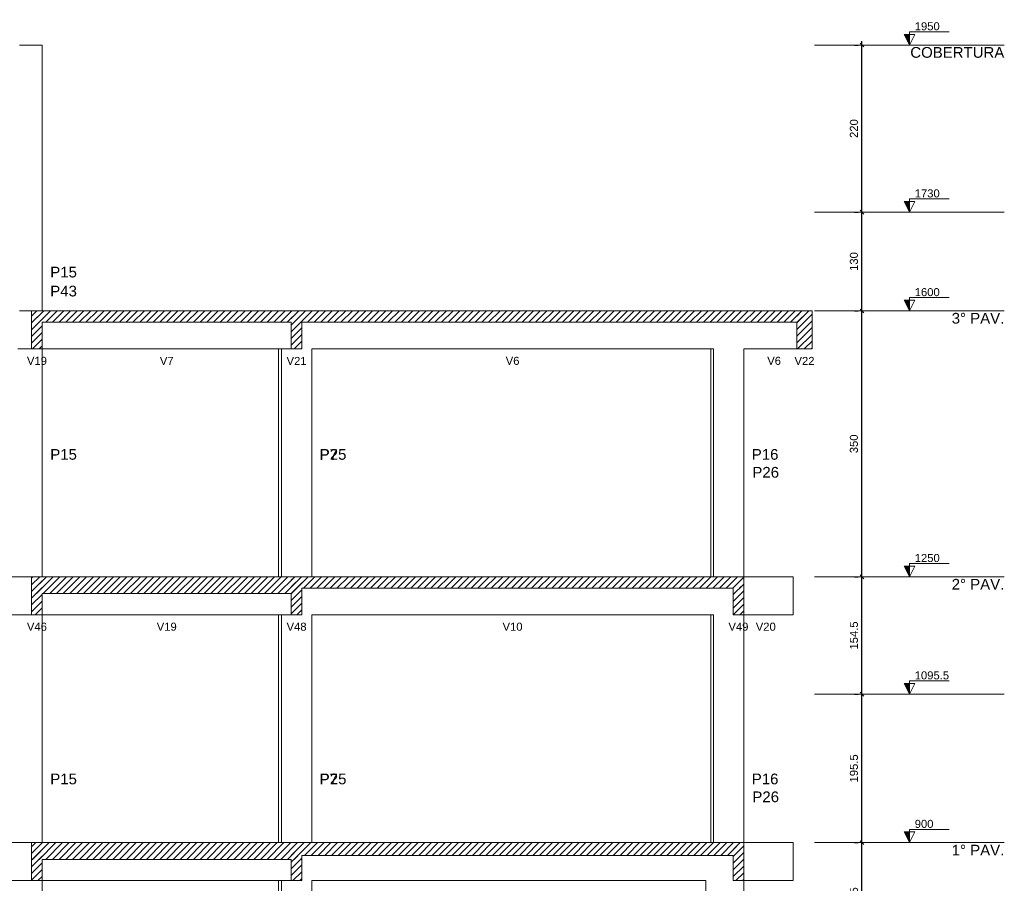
# Model space of a CAD drawing. Header units: millimetres. Extents: x 10 to 1250, y -62 to 528.
# Tile 202 of 256: x 111 to 124, y 344 to 355. Entities that reach past the tile are written whole.
import ezdxf

# ---------------------------------------------------------------- set-up
doc = ezdxf.new("R2010")
doc.units = ezdxf.units.MM
doc.header["$LTSCALE"] = 0.05
for name, color, linetype, lineweight in [('FO-Cortes', 9, 'Continuous', 5), ('FO-Cotas', 5, 'Continuous', 5), ('FO-Eixos', 5, 'Continuous', 5), ('FO-Hachuras das lajes', 1, 'Continuous', 20), ('FO-Níveis', 9, 'Continuous', 5), ('FO-Pilares pré-moldados', 3, 'Continuous', 20), ('FO-Seção das fundações', 9, 'Continuous', 5), ('FO-Títulos', 7, 'Continuous', 5)]:
    doc.layers.add(name, color=color, linetype=linetype, lineweight=lineweight)
doc.styles.add('Arial', font='arial.ttf')
doc.styles.get("Standard").update_dxf_attribs({"font": 'arial.ttf'})
doc.dimstyles.new('UM_50.000000', dxfattribs={"dimtxt": 0.18, "dimasz": 0.1, "dimexe": 0.1, "dimexo": 0.2, "dimgap": 0.1, "dimtad": 1, "dimdec": 1, "dimlfac": 50, "dimzin": 0, "dimdsep": 46, "dimtxsty": 'Standard', "dimblk": 'OBLIQUE', "dimcen": 0.09, "dimdle": 0.1, "dimadec": 1, "dimazin": 2, "dimtfac": 1, "dimtdec": 1, "dimtofl": 0, "dimtmove": 0, "dimatfit": 3, "dimldrblk": 'OBLIQUE', "dimfxl": 1, "dimtolj": 1, "dimarcsym": 1})
pattern_1 = [(45, (-96.81562, -34.92108), (-0.08838835, 0.08838835), [])]

# ---------------------------------------------------------------- blocks, each defined once
blk = doc.blocks.new('_Oblique')
at = {"color": 0, "linetype": 'ByBlock', "lineweight": -2}
blk.add_line((-0.5, -0.5), (0.5, 0.5), dxfattribs=at)
blk = doc.blocks.new('*D295')
at = {"layer": 'Defpoints', "color": 0, "transparency": 16777216}
for p in [(93.066, 60.503), (93.066, 60.503), (93.066, 57.413)]:
    blk.add_point(p, dxfattribs=at)
at = {"layer": 'FO-Hachuras das lajes', "color": 0, "linetype": 'Continuous', "lineweight": -2, "transparency": 16777216}
for p, q in [((92.866, 60.503), (92.966, 60.503)), ((93.066, 57.313), (93.066, 60.603)), ((92.866, 57.413), (92.966, 57.413))]:
    blk.add_line(p, q, dxfattribs=at)
at = {"layer": 'FO-Hachuras das lajes', "color": 0, "lineweight": -2, "transparency": 16777216, "xscale": 0.1, "yscale": 0.1, "zscale": 0.1}
for p, rotation in [((93.066, 60.503), 90), ((93.066, 57.413), 270)]:
    blk.add_blockref('_Oblique', p, dxfattribs=dict(at, rotation=rotation))
at = {"layer": 'FO-Hachuras das lajes', "transparency": 16777216, "insert": (92.854, 58.958), "char_height": 0.2118, "attachment_point": 5, "rotation": 90, "style": 'Arial'}
blk.add_mtext('\\A1;154.5', dxfattribs=at)
blk = doc.blocks.new('*D296')
at = {"layer": 'Defpoints', "color": 0, "transparency": 16777216}
for p in [(93.066, 64.413), (93.066, 64.413), (93.066, 60.503)]:
    blk.add_point(p, dxfattribs=at)
at = {"layer": 'FO-Hachuras das lajes', "color": 0, "linetype": 'Continuous', "lineweight": -2, "transparency": 16777216}
for p, q in [((92.866, 64.413), (92.966, 64.413)), ((93.066, 60.403), (93.066, 64.513)), ((92.866, 60.503), (92.966, 60.503))]:
    blk.add_line(p, q, dxfattribs=at)
at = {"layer": 'FO-Hachuras das lajes', "color": 0, "lineweight": -2, "transparency": 16777216, "xscale": 0.1, "yscale": 0.1, "zscale": 0.1}
for p, rotation in [((93.066, 64.413), 90), ((93.066, 60.503), 270)]:
    blk.add_blockref('_Oblique', p, dxfattribs=dict(at, rotation=rotation))
at = {"layer": 'FO-Hachuras das lajes', "transparency": 16777216, "insert": (92.854, 62.458), "char_height": 0.2118, "attachment_point": 5, "rotation": 90, "style": 'Arial'}
blk.add_mtext('\\A1;195.5', dxfattribs=at)
blk = doc.blocks.new('*D297')
at = {"layer": 'Defpoints', "color": 0, "transparency": 16777216}
for p in [(93.066, 67.503), (93.066, 67.503), (93.066, 64.413)]:
    blk.add_point(p, dxfattribs=at)
at = {"layer": 'FO-Hachuras das lajes', "color": 0, "linetype": 'Continuous', "lineweight": -2, "transparency": 16777216}
for p, q in [((92.866, 67.503), (92.966, 67.503)), ((93.066, 64.313), (93.066, 67.603)), ((92.866, 64.413), (92.966, 64.413))]:
    blk.add_line(p, q, dxfattribs=at)
at = {"layer": 'FO-Hachuras das lajes', "color": 0, "lineweight": -2, "transparency": 16777216, "xscale": 0.1, "yscale": 0.1, "zscale": 0.1}
for p, rotation in [((93.066, 67.503), 90), ((93.066, 64.413), 270)]:
    blk.add_blockref('_Oblique', p, dxfattribs=dict(at, rotation=rotation))
at = {"layer": 'FO-Hachuras das lajes', "transparency": 16777216, "insert": (92.854, 65.958), "char_height": 0.2118, "attachment_point": 5, "rotation": 90, "style": 'Arial'}
blk.add_mtext('\\A1;154.5', dxfattribs=at)
blk = doc.blocks.new('*D298')
at = {"layer": 'Defpoints', "color": 0, "transparency": 16777216}
for p in [(93.066, 74.503), (93.066, 74.503), (93.066, 67.503)]:
    blk.add_point(p, dxfattribs=at)
at = {"layer": 'FO-Hachuras das lajes', "color": 0, "linetype": 'Continuous', "lineweight": -2, "transparency": 16777216}
for p, q in [((92.866, 74.503), (92.966, 74.503)), ((93.066, 67.403), (93.066, 74.603)), ((92.866, 67.503), (92.966, 67.503))]:
    blk.add_line(p, q, dxfattribs=at)
at = {"layer": 'FO-Hachuras das lajes', "color": 0, "lineweight": -2, "transparency": 16777216, "xscale": 0.1, "yscale": 0.1, "zscale": 0.1}
for p, rotation in [((93.066, 74.503), 90), ((93.066, 67.503), 270)]:
    blk.add_blockref('_Oblique', p, dxfattribs=dict(at, rotation=rotation))
at = {"layer": 'FO-Hachuras das lajes', "transparency": 16777216, "insert": (92.854, 71.003), "char_height": 0.2118, "attachment_point": 5, "rotation": 90, "style": 'Arial'}
blk.add_mtext('\\A1;350', dxfattribs=at)
blk = doc.blocks.new('*D299')
at = {"layer": 'Defpoints', "color": 0, "transparency": 16777216}
for p in [(93.066, 77.103), (93.066, 77.103), (93.066, 74.503)]:
    blk.add_point(p, dxfattribs=at)
at = {"layer": 'FO-Hachuras das lajes', "color": 0, "linetype": 'Continuous', "lineweight": -2, "transparency": 16777216}
for p, q in [((92.866, 77.103), (92.966, 77.103)), ((93.066, 74.403), (93.066, 77.203)), ((92.866, 74.503), (92.966, 74.503))]:
    blk.add_line(p, q, dxfattribs=at)
at = {"layer": 'FO-Hachuras das lajes', "color": 0, "lineweight": -2, "transparency": 16777216, "xscale": 0.1, "yscale": 0.1, "zscale": 0.1}
for p, rotation in [((93.066, 77.103), 90), ((93.066, 74.503), 270)]:
    blk.add_blockref('_Oblique', p, dxfattribs=dict(at, rotation=rotation))
at = {"layer": 'FO-Hachuras das lajes', "transparency": 16777216, "insert": (92.854, 75.803), "char_height": 0.2118, "attachment_point": 5, "rotation": 90, "style": 'Arial'}
blk.add_mtext('\\A1;130', dxfattribs=at)
blk = doc.blocks.new('*D300')
at = {"layer": 'Defpoints', "color": 0, "transparency": 16777216}
for p in [(93.066, 81.503), (93.066, 81.503), (93.066, 77.103)]:
    blk.add_point(p, dxfattribs=at)
at = {"layer": 'FO-Hachuras das lajes', "color": 0, "linetype": 'Continuous', "lineweight": -2, "transparency": 16777216}
for p, q in [((92.866, 81.503), (92.966, 81.503)), ((93.066, 77.003), (93.066, 81.603)), ((92.866, 77.103), (92.966, 77.103))]:
    blk.add_line(p, q, dxfattribs=at)
at = {"layer": 'FO-Hachuras das lajes', "color": 0, "lineweight": -2, "transparency": 16777216, "xscale": 0.1, "yscale": 0.1, "zscale": 0.1}
for p, rotation in [((93.066, 81.503), 90), ((93.066, 77.103), 270)]:
    blk.add_blockref('_Oblique', p, dxfattribs=dict(at, rotation=rotation))
at = {"layer": 'FO-Hachuras das lajes', "transparency": 16777216, "insert": (92.854, 79.303), "char_height": 0.2118, "attachment_point": 5, "rotation": 90, "style": 'Arial'}
blk.add_mtext('\\A1;220', dxfattribs=at)
blk = doc.blocks.new('AAA')
at = {"layer": 'FO-Cortes', "linetype": 'Continuous'}
for points in [[(-2.5, 46.5821), (-2.5, 46.8621), (-2.64, 46.8621), (-2.5, 46.5821)], [(-2.5, 42.1821), (-2.5, 42.4621), (-2.64, 42.4621), (-2.5, 42.1821)], [(-2.5, 39.5821), (-2.5, 39.8621), (-2.64, 39.8621), (-2.5, 39.5821)], [(-2.5, 32.5821), (-2.5, 32.8621), (-2.64, 32.8621), (-2.5, 32.5821)], [(-2.5, 29.4921), (-2.5, 29.7721), (-2.64, 29.7721), (-2.5, 29.4921)], [(-2.5, 25.5821), (-2.5, 25.8621), (-2.64, 25.8621), (-2.5, 25.5821)]]:
    blk.add_hatch(color=256, dxfattribs=at).paths.add_polyline_path(points)
at = {"layer": 'FO-Níveis', "linetype": 'Continuous'}
h = blk.add_hatch(dxfattribs=at)
h.set_pattern_fill('ANSI31', color=256, style=0)
h.set_pattern_definition(pattern_1)
h.paths.add_polyline_path([(-25.6239, 39.2821), (-18.5039, 39.2821), (-18.5039, 39.5821), (-25.6239, 39.5821), (-25.6239, 39.2821)])
h = blk.add_hatch(dxfattribs=at)
h.set_pattern_fill('ANSI31', color=256, style=0)
h.set_pattern_definition(pattern_1)
h.paths.add_polyline_path([(-25.6239, 38.5821), (-25.3439, 38.5821), (-25.3439, 39.5821), (-25.6239, 39.5821), (-25.6239, 38.5821)])
h = blk.add_hatch(dxfattribs=at)
h.set_pattern_fill('ANSI31', color=256, style=0)
h.set_pattern_definition(pattern_1)
h.paths.add_polyline_path([(-18.7839, 39.2821), (-5.0639, 39.2821), (-5.0639, 39.5821), (-18.7839, 39.5821), (-18.7839, 39.2821)])
h = blk.add_hatch(dxfattribs=at)
h.set_pattern_fill('ANSI31', color=256, style=0)
h.set_pattern_definition(pattern_1)
h.paths.add_polyline_path([(-18.7839, 38.5821), (-18.5039, 38.5821), (-18.5039, 39.5821), (-18.7839, 39.5821), (-18.7839, 38.5821)])
h = blk.add_hatch(dxfattribs=at)
h.set_pattern_fill('ANSI31', color=256, style=0)
h.set_pattern_definition(pattern_1)
h.paths.add_polyline_path([(-5.4639, 38.5821), (-5.0639, 38.5821), (-5.0639, 39.5821), (-5.4639, 39.5821), (-5.4639, 38.5821)])
h = blk.add_hatch(dxfattribs=at)
h.set_pattern_fill('ANSI31', color=256, style=0)
h.set_pattern_definition(pattern_1)
h.paths.add_polyline_path([(-25.6239, 32.1421), (-18.5039, 32.1421), (-18.5039, 32.5821), (-25.6239, 32.5821), (-25.6239, 32.1421)])
h = blk.add_hatch(dxfattribs=at)
h.set_pattern_fill('ANSI31', color=256, style=0)
h.set_pattern_definition(pattern_1)
h.paths.add_polyline_path([(-25.6239, 31.5821), (-25.3439, 31.5821), (-25.3439, 32.5821), (-25.6239, 32.5821), (-25.6239, 31.5821)])
h = blk.add_hatch(dxfattribs=at)
h.set_pattern_fill('ANSI31', color=256, style=0)
h.set_pattern_definition(pattern_1)
h.paths.add_polyline_path([(-18.7839, 32.2821), (-6.8639, 32.2821), (-6.8639, 32.5821), (-18.7839, 32.5821), (-18.7839, 32.2821)])
h = blk.add_hatch(dxfattribs=at)
h.set_pattern_fill('ANSI31', color=256, style=0)
h.set_pattern_definition(pattern_1)
h.paths.add_polyline_path([(-18.7839, 31.5821), (-18.5039, 31.5821), (-18.5039, 32.5821), (-18.7839, 32.5821), (-18.7839, 31.5821)])
h = blk.add_hatch(dxfattribs=at)
h.set_pattern_fill('ANSI31', color=256, style=0)
h.set_pattern_definition(pattern_1)
h.paths.add_polyline_path([(-7.1439, 31.5821), (-6.8639, 31.5821), (-6.8639, 32.5821), (-7.1439, 32.5821), (-7.1439, 31.5821)])
h = blk.add_hatch(dxfattribs=at)
h.set_pattern_fill('ANSI31', color=256, style=0)
h.set_pattern_definition(pattern_1)
h.paths.add_polyline_path([(-25.6239, 25.1421), (-18.5039, 25.1421), (-18.5039, 25.5821), (-25.6239, 25.5821), (-25.6239, 25.1421)])
h = blk.add_hatch(dxfattribs=at)
h.set_pattern_fill('ANSI31', color=256, style=0)
h.set_pattern_definition(pattern_1)
h.paths.add_polyline_path([(-25.6239, 24.5821), (-25.3439, 24.5821), (-25.3439, 25.5821), (-25.6239, 25.5821), (-25.6239, 24.5821)])
h = blk.add_hatch(dxfattribs=at)
h.set_pattern_fill('ANSI31', color=256, style=0)
h.set_pattern_definition(pattern_1)
h.paths.add_polyline_path([(-18.7839, 25.2421), (-6.8639, 25.2421), (-6.8639, 25.5821), (-18.7839, 25.5821), (-18.7839, 25.2421)])
h = blk.add_hatch(dxfattribs=at)
h.set_pattern_fill('ANSI31', color=256, style=0)
h.set_pattern_definition(pattern_1)
h.paths.add_polyline_path([(-18.7839, 24.5821), (-18.5039, 24.5821), (-18.5039, 25.5821), (-18.7839, 25.5821), (-18.7839, 24.5821)])
h = blk.add_hatch(dxfattribs=at)
h.set_pattern_fill('ANSI31', color=256, style=0)
h.set_pattern_definition(pattern_1)
h.paths.add_polyline_path([(-7.1439, 24.5821), (-6.8639, 24.5821), (-6.8639, 25.5821), (-7.1439, 25.5821), (-7.1439, 24.5821)])
at = {"layer": 'FO-Cortes'}
for points in [[(-2.5, 46.5821), (-2.36, 46.8621), (-2.64, 46.8621), (-2.5, 46.5821), (-2.5, 46.9321), (-1.45, 46.9321)], [(-2.5, 42.1821), (-2.36, 42.4621), (-2.64, 42.4621), (-2.5, 42.1821), (-2.5, 42.5321), (-1.45, 42.5321)], [(-2.5, 39.5821), (-2.36, 39.8621), (-2.64, 39.8621), (-2.5, 39.5821), (-2.5, 39.9321), (-1.45, 39.9321)], [(-2.5, 32.5821), (-2.36, 32.8621), (-2.64, 32.8621), (-2.5, 32.5821), (-2.5, 32.9321), (-1.45, 32.9321)], [(-2.5, 29.4921), (-2.36, 29.7721), (-2.64, 29.7721), (-2.5, 29.4921), (-2.5, 29.8421), (-1.45, 29.8421)], [(-2.5, 25.5821), (-2.36, 25.8621), (-2.64, 25.8621), (-2.5, 25.5821), (-2.5, 25.9321), (-1.45, 25.9321)]]:
    blk.add_lwpolyline(points, dxfattribs=at)
at = {"layer": 'FO-Cotas'}
for p, q in [((-25.9313, 46.5821), (-25.9439, 46.5821)), ((-25.6239, 46.5821), (-25.9313, 46.5821)), ((-25.3439, 46.5821), (-25.6239, 46.5821)), ((-25.3439, 45.7821), (-25.3439, 46.5821)), ((-25.3439, 42.1821), (-25.3439, 45.7821)), ((-25.3439, 39.5821), (-25.3439, 42.1821)), ((-25.9312, 39.5821), (-25.9439, 39.5821)), ((-25.6239, 39.5821), (-25.9312, 39.5821)), ((-25.9882, 38.5821), (-25.9312, 38.5821)), ((-25.9312, 38.5821), (-25.6239, 38.5821)), ((-25.3439, 32.5821), (-25.3439, 38.5821)), ((-25.3439, 38.5821), (-19.1173, 38.5821)), ((-19.1173, 38.5821), (-19.1173, 32.5821)), ((-19.1173, 38.5821), (-19.0926, 38.5821)), ((-19.0926, 38.5821), (-19.0439, 38.5821)), ((-19.0439, 38.5821), (-19.0439, 32.5821)), ((-19.0439, 38.5821), (-19.0357, 38.5821)), ((-19.0357, 38.5821), (-18.7839, 38.5821)), ((-18.2439, 38.5821), (-7.7288, 38.5821)), ((-18.2439, 32.5821), (-18.2439, 38.5821)), ((-7.7288, 38.5821), (-7.7288, 32.5821)), ((-7.7288, 38.5821), (-7.7044, 38.5821)), ((-7.7044, 38.5821), (-7.6639, 38.5821)), ((-7.6639, 38.5821), (-7.6639, 32.5821)), ((-6.8639, 38.5821), (-5.4639, 38.5821)), ((-6.8639, 32.5821), (-6.8639, 38.5821)), ((-25.6239, 32.5821), (-26.1439, 32.5821)), ((-5.5639, 32.5821), (-6.8639, 32.5821)), ((-5.5639, 31.5821), (-5.5639, 32.5821)), ((-26.1439, 31.5821), (-25.6239, 31.5821)), ((-25.3439, 29.4921), (-25.3439, 31.5821)), ((-25.3439, 31.5821), (-19.1173, 31.5821)), ((-19.1173, 31.5821), (-19.1173, 29.4921)), ((-19.1173, 31.5821), (-19.0926, 31.5821)), ((-19.0926, 31.5821), (-19.0439, 31.5821)), ((-19.0439, 31.5821), (-19.0439, 29.4921)), ((-19.0439, 31.5821), (-19.0357, 31.5821)), ((-19.0357, 31.5821), (-18.7839, 31.5821)), ((-18.2439, 31.5821), (-7.7288, 31.5821)), ((-18.2439, 29.4921), (-18.2439, 31.5821)), ((-7.7288, 31.5821), (-7.7288, 29.4921)), ((-7.7288, 31.5821), (-7.7044, 31.5821)), ((-7.7044, 31.5821), (-7.6639, 31.5821)), ((-7.6639, 31.5821), (-7.6639, 29.4921)), ((-6.8639, 29.4921), (-6.8639, 31.5821)), ((-6.8639, 31.5821), (-5.5639, 31.5821)), ((-25.3439, 25.5821), (-25.3439, 29.4921)), ((-19.1173, 29.4921), (-19.1173, 25.5821)), ((-19.0439, 29.4921), (-19.0439, 25.5821)), ((-18.2439, 25.5821), (-18.2439, 29.4921)), ((-7.7288, 29.4921), (-7.7288, 25.5821)), ((-7.6639, 29.4921), (-7.6639, 25.5821)), ((-6.8639, 25.5821), (-6.8639, 29.4921)), ((-25.6239, 25.5821), (-26.1439, 25.5821)), ((-5.5639, 25.5821), (-6.8639, 25.5821)), ((-5.5639, 24.5821), (-5.5639, 25.5821)), ((-26.1439, 24.5821), (-25.6239, 24.5821)), ((-25.3439, 22.4921), (-25.3439, 24.5821)), ((-25.3439, 24.5821), (-19.1173, 24.5821)), ((-19.1173, 24.5821), (-19.1173, 22.4921)), ((-19.1173, 24.5821), (-19.0926, 24.5821)), ((-19.0926, 24.5821), (-19.0439, 24.5821)), ((-19.0439, 24.5821), (-19.0439, 22.4921)), ((-19.0439, 24.5821), (-19.0357, 24.5821)), ((-19.0357, 24.5821), (-18.7839, 24.5821)), ((-18.2439, 24.5821), (-7.8639, 24.5821)), ((-18.2439, 22.4921), (-18.2439, 24.5821)), ((-7.8639, 24.5821), (-7.8639, 22.4921)), ((-6.8639, 22.4921), (-6.8639, 24.5821)), ((-6.8639, 24.5821), (-5.5639, 24.5821))]:
    blk.add_line(p, q, dxfattribs=at)
at = {"layer": 'FO-Eixos', "linetype": 'Continuous'}
for p, q in [((-5, 46.5821), (0, 46.5821)), ((-5, 42.1821), (0, 42.1821)), ((-5, 39.5821), (0, 39.5821)), ((-5, 32.5821), (0, 32.5821)), ((-5, 29.4921), (0, 29.4921)), ((-5, 25.5821), (0, 25.5821))]:
    blk.add_line(p, q, dxfattribs=at)
at = {"layer": 'FO-Títulos'}
for p, q in [((-25.6239, 39.5821), (-25.6239, 39.2821)), ((-25.4839, 39.5821), (-25.6239, 39.5821)), ((-25.4008, 39.5821), (-25.4839, 39.5821)), ((-25.3439, 39.5821), (-25.4008, 39.5821)), ((-19.1173, 39.5821), (-25.3439, 39.5821)), ((-19.0926, 39.5821), (-19.1173, 39.5821)), ((-19.0439, 39.5821), (-19.0926, 39.5821)), ((-19.0357, 39.5821), (-19.0439, 39.5821)), ((-18.7839, 39.5821), (-19.0357, 39.5821)), ((-18.6439, 39.5821), (-18.7839, 39.5821)), ((-18.5039, 39.5821), (-18.6439, 39.5821)), ((-18.3094, 39.5821), (-18.5039, 39.5821)), ((-18.2524, 39.5821), (-18.3094, 39.5821)), ((-18.2439, 39.5821), (-18.2524, 39.5821)), ((-7.7288, 39.5821), (-18.2439, 39.5821)), ((-7.7044, 39.5821), (-7.7288, 39.5821)), ((-7.6639, 39.5821), (-7.7044, 39.5821)), ((-7.6475, 39.5821), (-7.6639, 39.5821)), ((-6.922, 39.5821), (-7.6475, 39.5821)), ((-6.8639, 39.5821), (-6.922, 39.5821)), ((-5.4639, 39.5821), (-6.8639, 39.5821)), ((-5.2934, 39.5821), (-5.4639, 39.5821)), ((-5.2639, 39.5821), (-5.2934, 39.5821)), ((-5.2344, 39.5821), (-5.2639, 39.5821)), ((-5.0639, 39.5821), (-5.2344, 39.5821)), ((-5.0639, 39.2821), (-5.0639, 39.5821)), ((-25.6239, 39.2821), (-25.6239, 38.5821)), ((-25.3439, 38.5821), (-25.3439, 39.2821)), ((-25.3439, 39.2821), (-19.1173, 39.2821)), ((-19.1173, 39.2821), (-19.0926, 39.2821)), ((-19.0926, 39.2821), (-19.0439, 39.2821)), ((-19.0439, 39.2821), (-19.0357, 39.2821)), ((-19.0357, 39.2821), (-18.7839, 39.2821)), ((-18.7839, 39.2821), (-18.7839, 38.5821)), ((-18.5039, 38.5821), (-18.5039, 39.2821)), ((-18.5039, 39.2821), (-18.3094, 39.2821)), ((-18.3094, 39.2821), (-18.2524, 39.2821)), ((-18.2524, 39.2821), (-18.2439, 39.2821)), ((-18.2439, 39.2821), (-7.7288, 39.2821)), ((-7.7288, 39.2821), (-7.7044, 39.2821)), ((-7.7044, 39.2821), (-7.6639, 39.2821)), ((-7.6639, 39.2821), (-7.6475, 39.2821)), ((-7.6475, 39.2821), (-6.922, 39.2821)), ((-6.922, 39.2821), (-6.8639, 39.2821)), ((-6.8639, 39.2821), (-5.4639, 39.2821)), ((-5.4639, 39.2821), (-5.4639, 38.5821)), ((-5.0639, 38.5821), (-5.0639, 39.2821)), ((-25.6239, 38.5821), (-25.4839, 38.5821)), ((-25.4839, 38.5821), (-25.4008, 38.5821)), ((-25.4008, 38.5821), (-25.3439, 38.5821)), ((-18.7839, 38.5821), (-18.6439, 38.5821)), ((-18.6439, 38.5821), (-18.5039, 38.5821)), ((-5.4639, 38.5821), (-5.2934, 38.5821)), ((-5.2934, 38.5821), (-5.2639, 38.5821)), ((-5.2639, 38.5821), (-5.2344, 38.5821)), ((-5.2344, 38.5821), (-5.0639, 38.5821)), ((-25.6239, 32.5821), (-25.6239, 32.1421)), ((-25.5124, 32.5821), (-25.6239, 32.5821)), ((-25.4839, 32.5821), (-25.5124, 32.5821)), ((-25.4555, 32.5821), (-25.4839, 32.5821)), ((-25.3439, 32.5821), (-25.4555, 32.5821)), ((-19.1173, 32.5821), (-25.3439, 32.5821)), ((-19.0926, 32.5821), (-19.1173, 32.5821)), ((-19.0439, 32.5821), (-19.0926, 32.5821)), ((-19.0357, 32.5821), (-19.0439, 32.5821)), ((-18.7839, 32.5821), (-19.0357, 32.5821)), ((-18.6439, 32.5821), (-18.7839, 32.5821)), ((-18.5039, 32.5821), (-18.6439, 32.5821)), ((-18.3094, 32.5821), (-18.5039, 32.5821)), ((-18.2524, 32.5821), (-18.3094, 32.5821)), ((-18.2439, 32.5821), (-18.2524, 32.5821)), ((-7.7288, 32.5821), (-18.2439, 32.5821)), ((-7.7044, 32.5821), (-7.7288, 32.5821)), ((-7.6639, 32.5821), (-7.7044, 32.5821)), ((-7.6475, 32.5821), (-7.6639, 32.5821)), ((-7.1439, 32.5821), (-7.6475, 32.5821)), ((-7.0039, 32.5821), (-7.1439, 32.5821)), ((-6.8639, 32.5821), (-7.0039, 32.5821)), ((-6.8639, 32.2821), (-6.8639, 32.5821)), ((-18.5039, 32.1421), (-18.5039, 32.2821)), ((-18.5039, 32.2821), (-18.3094, 32.2821)), ((-18.3094, 32.2821), (-18.2524, 32.2821)), ((-18.2524, 32.2821), (-18.2439, 32.2821)), ((-18.2439, 32.2821), (-7.7288, 32.2821)), ((-7.7288, 32.2821), (-7.7044, 32.2821)), ((-7.7044, 32.2821), (-7.6639, 32.2821)), ((-7.6639, 32.2821), (-7.6475, 32.2821)), ((-7.6475, 32.2821), (-7.1439, 32.2821)), ((-7.1439, 32.2821), (-7.1439, 31.5821)), ((-6.8639, 31.5821), (-6.8639, 32.2821)), ((-25.6239, 32.1421), (-25.6239, 31.5821)), ((-25.3439, 31.5821), (-25.3439, 32.1421)), ((-25.3439, 32.1421), (-19.1173, 32.1421)), ((-19.1173, 32.1421), (-19.0926, 32.1421)), ((-19.0926, 32.1421), (-19.0439, 32.1421)), ((-19.0439, 32.1421), (-19.0357, 32.1421)), ((-19.0357, 32.1421), (-18.7839, 32.1421)), ((-18.7839, 32.1421), (-18.7839, 31.5821)), ((-18.5039, 31.5821), (-18.5039, 32.1421)), ((-25.6239, 31.5821), (-25.5124, 31.5821)), ((-25.5124, 31.5821), (-25.4839, 31.5821)), ((-25.4839, 31.5821), (-25.4555, 31.5821)), ((-25.4555, 31.5821), (-25.3439, 31.5821)), ((-18.7839, 31.5821), (-18.6439, 31.5821)), ((-18.6439, 31.5821), (-18.5039, 31.5821)), ((-7.1439, 31.5821), (-7.0039, 31.5821)), ((-7.0039, 31.5821), (-6.8639, 31.5821)), ((-25.6239, 25.5821), (-25.6239, 25.1421)), ((-25.5124, 25.5821), (-25.6239, 25.5821)), ((-25.4839, 25.5821), (-25.5124, 25.5821)), ((-25.4555, 25.5821), (-25.4839, 25.5821)), ((-25.3439, 25.5821), (-25.4555, 25.5821)), ((-19.1173, 25.5821), (-25.3439, 25.5821)), ((-19.0926, 25.5821), (-19.1173, 25.5821)), ((-19.0439, 25.5821), (-19.0926, 25.5821)), ((-19.0357, 25.5821), (-19.0439, 25.5821)), ((-18.7839, 25.5821), (-19.0357, 25.5821)), ((-18.6439, 25.5821), (-18.7839, 25.5821)), ((-18.5039, 25.5821), (-18.6439, 25.5821)), ((-18.3094, 25.5821), (-18.5039, 25.5821)), ((-18.2524, 25.5821), (-18.3094, 25.5821)), ((-18.2439, 25.5821), (-18.2524, 25.5821)), ((-7.8639, 25.5821), (-18.2439, 25.5821)), ((-7.7288, 25.5821), (-7.8639, 25.5821)), ((-7.7044, 25.5821), (-7.7288, 25.5821)), ((-7.6639, 25.5821), (-7.7044, 25.5821)), ((-7.6475, 25.5821), (-7.6639, 25.5821)), ((-7.1439, 25.5821), (-7.6475, 25.5821)), ((-7.0039, 25.5821), (-7.1439, 25.5821)), ((-6.8639, 25.5821), (-7.0039, 25.5821)), ((-6.8639, 25.2421), (-6.8639, 25.5821)), ((-18.5039, 25.1421), (-18.5039, 25.2421)), ((-18.5039, 25.2421), (-18.3094, 25.2421)), ((-18.3094, 25.2421), (-18.2524, 25.2421)), ((-18.2524, 25.2421), (-18.2439, 25.2421)), ((-18.2439, 25.2421), (-7.8639, 25.2421)), ((-7.8639, 25.2421), (-7.7288, 25.2421)), ((-7.7288, 25.2421), (-7.7044, 25.2421)), ((-7.7044, 25.2421), (-7.6475, 25.2421)), ((-7.6475, 25.2421), (-7.1439, 25.2421)), ((-7.1439, 25.2421), (-7.1439, 24.5821)), ((-6.8639, 24.5821), (-6.8639, 25.2421)), ((-25.6239, 25.1421), (-25.6239, 24.5821)), ((-25.3439, 24.5821), (-25.3439, 25.1421)), ((-25.3439, 25.1421), (-19.1173, 25.1421)), ((-19.1173, 25.1421), (-19.0926, 25.1421)), ((-19.0926, 25.1421), (-19.0439, 25.1421)), ((-19.0439, 25.1421), (-19.0357, 25.1421)), ((-19.0357, 25.1421), (-18.7839, 25.1421)), ((-18.7839, 25.1421), (-18.7839, 24.5821)), ((-18.5039, 24.5821), (-18.5039, 25.1421)), ((-25.6239, 24.5821), (-25.5124, 24.5821)), ((-25.5124, 24.5821), (-25.4839, 24.5821)), ((-25.4839, 24.5821), (-25.4555, 24.5821)), ((-25.4555, 24.5821), (-25.3439, 24.5821)), ((-18.7839, 24.5821), (-18.6439, 24.5821)), ((-18.6439, 24.5821), (-18.5039, 24.5821)), ((-7.1439, 24.5821), (-7.0039, 24.5821)), ((-7.0039, 24.5821), (-6.8639, 24.5821))]:
    blk.add_line(p, q, dxfattribs=at)
at = {"layer": 'FO-Cortes', "char_height": 0.2118, "attachment_point": 7, "line_spacing_factor": 0.798, "style": 'Arial'}
for s, insert in [('1950', (-2.36, 46.9671)), ('1730', (-2.36, 42.5671)), ('1600', (-2.36, 39.9671)), ('1250', (-2.36, 32.9671)), ('1095.5', (-2.36, 29.8771)), ('900', (-2.36, 25.9671))]:
    blk.add_mtext(s, dxfattribs=dict(at, insert=insert))
at = {"layer": 'FO-Cortes', "linetype": 'Continuous', "char_height": 0.2824, "attachment_point": 9, "line_spacing_factor": 0.798, "style": 'Arial'}
for s, insert in [('COBERTURA', (0, 46.2432)), ('3%%d PAV.', (0, 39.2432)), ('2%%d PAV.', (0, 32.2432)), ('1%%d PAV.', (0, 25.2432))]:
    blk.add_mtext(s, dxfattribs=dict(at, insert=insert))
at = {"layer": 'FO-Pilares pré-moldados', "char_height": 0.2824, "attachment_point": 7, "line_spacing_factor": 0.798, "style": 'Arial'}
for s, insert in [('P15', (-25.1321, 40.4585)), ('P43', (-25.1321, 39.9585)), ('P15', (-25.1321, 35.6585)), ('P7', (-18.0406, 35.6585)), ('P25', (-18.0321, 35.6585)), ('P16', (-6.6521, 35.6585)), ('P26', (-6.6364, 35.1874)), ('P15', (-25.1321, 27.1135)), ('P7', (-18.0406, 27.1135)), ('P25', (-18.0321, 27.1135)), ('P16', (-6.6521, 27.1135)), ('P26', (-6.6364, 26.6424))]:
    blk.add_mtext(s, dxfattribs=dict(at, insert=insert))
at = {"layer": 'FO-Seção das fundações', "char_height": 0.2118, "attachment_point": 8, "line_spacing_factor": 0.798, "style": 'Arial'}
for s, insert in [('V19', (-25.4839, 38.1585)), ('V7', (-22.0639, 38.1585)), ('V21', (-18.6439, 38.1585)), ('V6', (-12.9539, 38.1585)), ('V6', (-6.0639, 38.1585)), ('V22', (-5.2639, 38.1585)), ('V46', (-25.4839, 31.1585)), ('V19', (-22.0639, 31.1585)), ('V48', (-18.6439, 31.1585)), ('V10', (-12.9539, 31.1585)), ('V49', (-7.0039, 31.1585)), ('V20', (-6.2839, 31.1585))]:
    blk.add_mtext(s, dxfattribs=dict(at, insert=insert))
at = {"layer": 'FO-Hachuras das lajes', "linetype": 'Continuous'}
for base, p1, p2, picture, middle in [((-3.75, 46.5821), (-3.75, 42.1821), (-3.75, 46.5821), '*D300', (-3.9618, 44.3821)), ((-3.75, 42.1821), (-3.75, 39.5821), (-3.75, 42.1821), '*D299', (-3.9618, 40.8821)), ((-3.75, 39.5821), (-3.75, 32.5821), (-3.75, 39.5821), '*D298', (-3.9618, 36.0821)), ((-3.75, 32.5821), (-3.75, 29.4921), (-3.75, 32.5821), '*D297', (-3.9618, 31.0371)), ((-3.75, 29.4921), (-3.75, 25.5821), (-3.75, 29.4921), '*D296', (-3.9618, 27.5371)), ((-3.75, 25.5821), (-3.75, 22.4921), (-3.75, 25.5821), '*D295', (-3.9618, 24.0371))]:
    dim = blk.add_linear_dim(base=base, p1=p1, p2=p2, angle=90, dimstyle='UM_50.000000', override={"dimtxt": 0.2118, "dimasz": 0.1, "dimexe": 0.1, "dimexo": 0.2, "dimtad": 1, "dimtih": 0, "dimtoh": 0, "dimdec": 1, "dimlfac": 50, "dimzin": 8, "dimtxsty": 'Arial', "dimblk": 'Oblique', "dimblk1": 'Oblique', "dimblk2": 'Oblique', "dimsah": 1, "dimdle": 0.1, "dimse1": 0, "dimse2": 0, "dimclrt": 256, "dimadec": 1, "dimazin": 3, "dimtmove": 2, "dimldrblk": 'Oblique'}, dxfattribs=at)
    dim.commit()
    dim.dimension.update_dxf_attribs({"geometry": picture, "text_midpoint": middle, "dimtype": 128, "text_rotation": 90, "insert": (-96.8156, -34.9211)})

msp = doc.modelspace()

# ---------------------------------------------------------------- block references
at = {"xscale": 0.5, "yscale": 0.5, "zscale": 0.5}
msp.add_blockref('AAA', (124.2583, 331.3584), dxfattribs=at)

doc.saveas('drawing.dxf')
